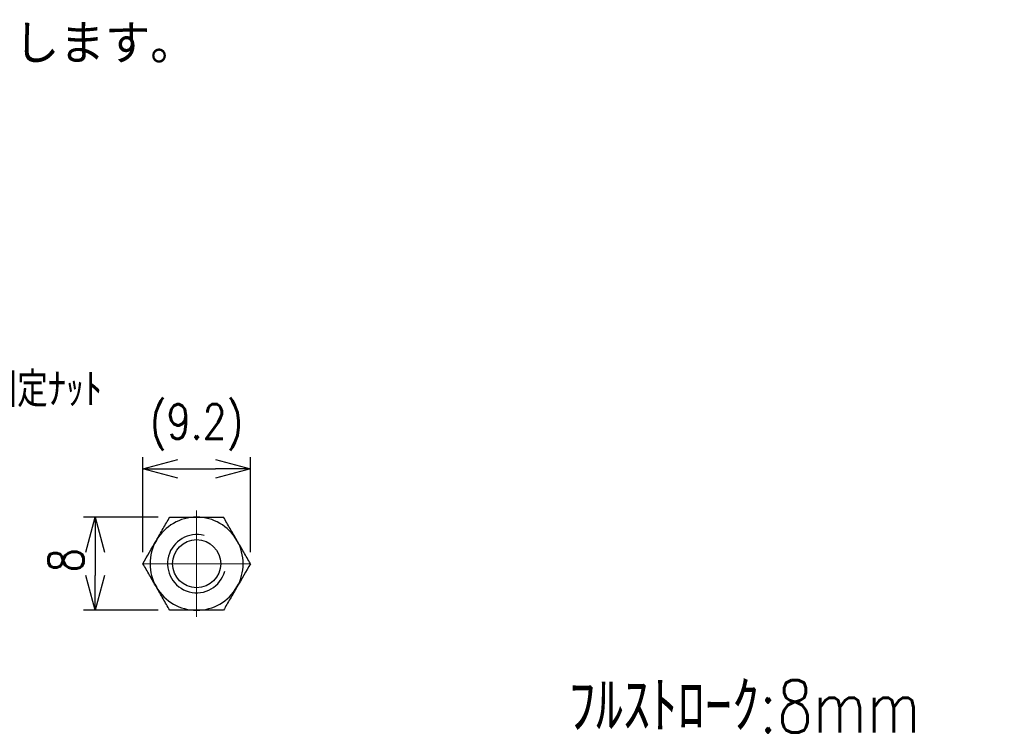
# Model space of a CAD drawing. Header units: millimetres. Extents: x 9 to 204, y 18 to 201.
# Tile 7 of 7: x 120 to 204, y 139 to 201. Entities that reach past the tile are written whole.
import ezdxf

# ---------------------------------------------------------------- set-up
doc = ezdxf.new("R2010")
doc.units = ezdxf.units.MM
doc.linetypes.add('CENTER2', pattern=[28.575, 19.05, -3.175, 3.175, -3.175])
doc.layers.get('Defpoints').update_dxf_attribs({"color": 8, "lineweight": 0})
doc.layers.add('02 Center', color=150, linetype='CENTER2', lineweight=15)
doc.layers.add('17 Rivision', color=1, linetype='Continuous', lineweight=15)
doc.styles.add('GT_Dimension', font='simplex.shx', dxfattribs={"width": 0.8, "bigfont": 'bigfont.shx'})
doc.styles.add('GT_Notes', font='txt')
doc.dimstyles.new('GT_DIMSTYLE', dxfattribs={"dimscale": 0, "dimtxt": 3, "dimasz": 3, "dimexe": 1, "dimexo": 1, "dimgap": 1, "dimtad": 1, "dimdec": 3, "dimdsep": 46, "dimtxsty": 'GT_Dimension', "dimblk": 'OPEN30', "dimcen": -5, "dimclrd": 256, "dimclre": 256, "dimclrt": 256, "dimazin": 2, "dimtfac": 1, "dimtdec": 3, "dimtmove": 0, "dimatfit": 3, "dimldrblk": 'OPEN30', "dimfxl": 1, "dimtolj": 1, "dimtzin": 0, "dimlwd": -1, "dimlwe": -1, "dimarcsym": 0})

# ---------------------------------------------------------------- blocks, each defined once
blk = doc.blocks.new('_Open30')
at = {"color": 0, "linetype": 'ByBlock', "lineweight": -2}
for p, q in [((-1, 0.268), (0, 0)), ((0, 0), (-1, -0.268)), ((0, 0), (-1, 0))]:
    blk.add_line(p, q, dxfattribs=at)
blk = doc.blocks.new('*D29')
at = {"transparency": 16777216}
for p, q in [((131.713, 157.796), (125.295, 157.796)), ((126.295, 154.796), (126.295, 152.796)), ((131.713, 149.796), (125.295, 149.796))]:
    blk.add_line(p, q, dxfattribs=at)
at = {"layer": 'Defpoints', "color": 0, "lineweight": 0, "transparency": 16777216}
for p in [(132.713, 157.796), (126.295, 149.796), (132.713, 149.796)]:
    blk.add_point(p, dxfattribs=at)
at = {"transparency": 16777216, "xscale": 3, "yscale": 3, "zscale": 3}
for p, rotation in [((126.295, 157.796), 90), ((126.295, 149.796), 270)]:
    blk.add_blockref('_Open30', p, dxfattribs=dict(at, rotation=rotation))
at = {"transparency": 16777216, "insert": (122.295, 154.095), "char_height": 3, "attachment_point": 2, "rotation": 90, "style": 'GT_Dimension'}
blk.add_mtext('\\A1;8', dxfattribs=at)
blk = doc.blocks.new('*D30')
at = {"transparency": 16777216}
for p, q in [((130.404, 154.796), (130.404, 162.943)), ((139.641, 154.796), (139.641, 162.943)), ((133.404, 161.943), (136.641, 161.943))]:
    blk.add_line(p, q, dxfattribs=at)
at = {"layer": 'Defpoints', "color": 0, "lineweight": 0, "transparency": 16777216}
for p in [(139.641, 161.943), (130.404, 153.796), (139.641, 153.796)]:
    blk.add_point(p, dxfattribs=at)
at = {"transparency": 16777216, "xscale": 3, "yscale": 3, "zscale": 3, "rotation": 180}
blk.add_blockref('_Open30', (130.404, 161.943), dxfattribs=at)
at = {"transparency": 16777216, "xscale": 3, "yscale": 3, "zscale": 3}
blk.add_blockref('_Open30', (139.641, 161.943), dxfattribs=at)
at = {"transparency": 16777216, "insert": (135.022, 167.514), "char_height": 3, "attachment_point": 2, "style": 'GT_Dimension'}
blk.add_mtext('\\A1;(9.2)', dxfattribs=at)
blk = doc.blocks.new('SW_CENTERMARKSYMBOL_2')
at = {"color": 0, "linetype": 'Continuous', "lineweight": 0}
for p, q in [((0, 2.5), (0, 4.567)), ((0, 0), (0, 2.5)), ((-2.5, 0), (-4.567, 0)), ((0, 0), (-2.5, 0)), ((0, 0), (0, -2.5)), ((0, 0), (2.5, 0)), ((2.5, 0), (4.567, 0)), ((0, -2.5), (0, -4.567))]:
    blk.add_line(p, q, dxfattribs=at)

msp = doc.modelspace()

# ---------------------------------------------------------------- linework, layer by layer
msp.add_circle((135.0223, 153.7957), 2.067)
for radius, start, end in [(4, 90, 150), (4, 30, 90), (4, 150, 210), (2.5, 75, 345), (4, 330, 30), (4, 210, 270), (4, 270, 330)]:
    msp.add_arc((135.0223, 153.7957), radius, start, end)
for points in [[(131.5582, 155.7957), (131.7542, 156.1352), (131.9499, 156.4742), (132.3345, 157.1403), (132.5245, 157.4694), (132.7129, 157.7957)], [(135.0223, 157.7957), (135.4143, 157.7957), (135.8058, 157.7957), (136.5749, 157.7957), (136.9549, 157.7957), (137.3317, 157.7957)], [(138.4864, 155.7957), (138.2911, 156.134), (138.0932, 156.4768), (137.7076, 157.1447), (137.5184, 157.4723), (137.3317, 157.7957)], [(139.6411, 153.7957), (139.4532, 154.1211), (139.2609, 154.4542), (138.8755, 155.1219), (138.6816, 155.4576), (138.4864, 155.7957)], [(131.5582, 151.7957), (131.3629, 152.134), (131.165, 152.4768), (130.7794, 153.1447), (130.5902, 153.4723), (130.4035, 153.7957)], [(132.7129, 149.7957), (132.525, 150.1211), (132.3327, 150.4542), (131.9473, 151.1219), (131.7534, 151.4576), (131.5582, 151.7957)], [(138.4864, 151.7957), (138.2904, 151.4562), (138.0947, 151.1172), (137.7101, 150.4511), (137.5201, 150.1221), (137.3317, 149.7957)], [(135.0223, 149.7957), (134.6303, 149.7957), (134.2389, 149.7957), (133.4697, 149.7957), (133.0898, 149.7957), (132.7129, 149.7957)]]:
    msp.add_open_spline(points, degree=3, knots=[0, 0, 0, 0, 0.5, 0.5, 1, 1, 1, 1])
for points in [[(132.7129, 157.7957), (133.4685, 157.7957), (134.2354, 157.7957), (135.0223, 157.7957)], [(130.4035, 153.7957), (130.7813, 154.4501), (131.1648, 155.1142), (131.5582, 155.7957)], [(139.6411, 153.7957), (139.2633, 153.1414), (138.8799, 152.4772), (138.4864, 151.7957)], [(137.3317, 149.7957), (136.5761, 149.7957), (135.8092, 149.7957), (135.0223, 149.7957)]]:
    msp.add_open_spline(points, degree=3)

# ---------------------------------------------------------------- block references
at = {"layer": '02 Center'}
msp.add_blockref('SW_CENTERMARKSYMBOL_2', (135.0223, 153.7957), dxfattribs=at)

# ---------------------------------------------------------------- texts
at = {"attachment_point": 1, "style": 'GT_Dimension'}
for s, insert, char_height in [('端子固定ﾅｯﾄ', (111.6716, 170.2631), 3), ('ﾌﾙｽﾄﾛｰｸ:8mm', (166.9827, 143.7845), 4.5)]:
    msp.add_mtext(s, dxfattribs=dict(at, insert=insert, char_height=char_height))
at = {"layer": '17 Rivision', "color": 1, "insert": (10.1318, 200.0802), "char_height": 3, "attachment_point": 1, "style": 'GT_Notes'}
msp.add_mtext_dynamic_manual_height_columns('※本図面の複製、第三者への開示および類似製品の製作を禁止します。', width=133.065013, gutter_width=15, heights=[3.4431], dxfattribs=at)

# ---------------------------------------------------------------- dimensions: what is measured, and where the dimension line sits
dim = msp.add_linear_dim(base=(139.6411, 161.943), p1=(130.4035, 153.7957), p2=(139.6411, 153.7957), text='(<>)', dimstyle='GT_DIMSTYLE', override={"dimscale": 1, "dimdec": 1})
dim.commit()
dim.dimension.update_dxf_attribs({"geometry": '*D30', "text_midpoint": (135.0223, 161.943), "dimtype": 160})
dim = msp.add_linear_dim(base=(126.2951, 149.7957), p1=(132.7129, 157.7957), p2=(132.7129, 149.7957), angle=90, dimstyle='GT_DIMSTYLE', override={"dimscale": 1})
dim.commit()
dim.dimension.update_dxf_attribs({"geometry": '*D29', "text_midpoint": (126.2951, 154.095), "dimtype": 160})

doc.saveas('drawing.dxf')
